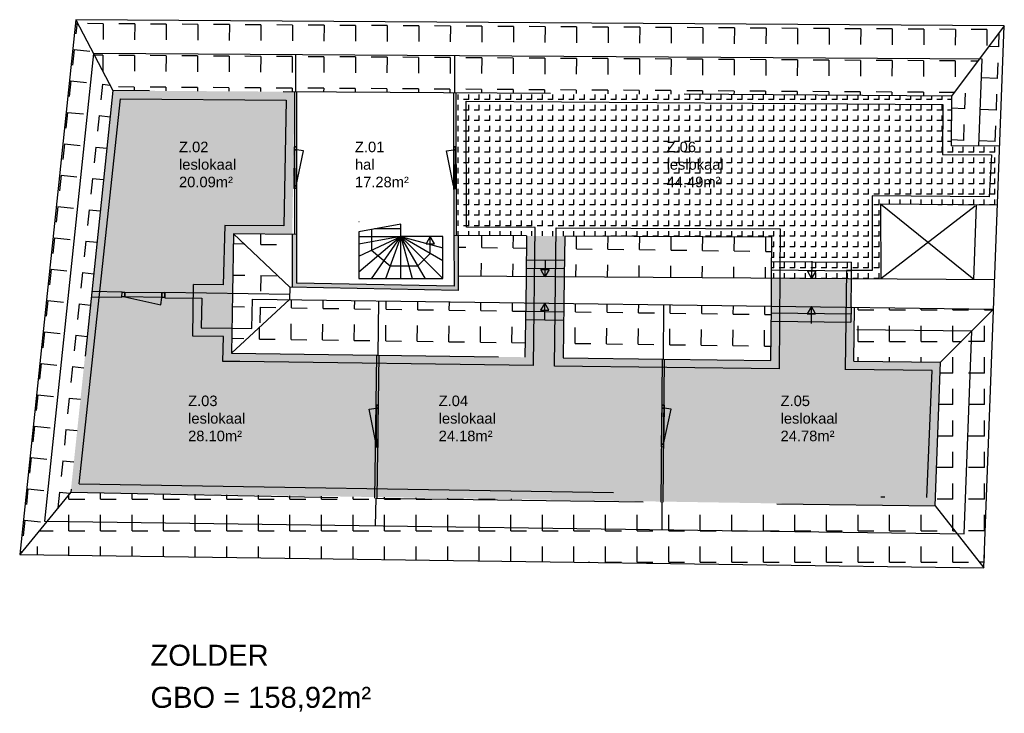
# Model space of a CAD drawing. Extents: x -9.8 to 13.6, y -7 to 9.5.
import ezdxf
from ezdxf.enums import TextEntityAlignment as Align

# ---------------------------------------------------------------- set-up
doc = ezdxf.new("R2010")
doc.units = 0
doc.linetypes.add('STRICHPUNKT', pattern=[25.4, 12.7, -6.35, 0, -6.35])
doc.linetypes.add('VERDECKT', pattern=[9.525, 6.35, -3.175])
doc.layers.add('XR$1$STANDARD', color=7, linetype='CONTINUOUS')
doc.layers.add('XR$2$STANDARD', color=7, linetype='CONTINUOUS')
doc.styles.add('ARIAL', font='ARIAL.TTF')
pattern_1 = [(0, (0.375, 0.375), (0.75, 0.75), [0.375, -0.375]), (90, (0.375, 0.375), (0.75, 0.75), [0.375, -0.375])]
pattern_2 = [(359.21, (0.3801, 0.3698), (0.76027, 0.73959), [0.375, -0.375]), (449.21, (0.3801, 0.3698), (0.76027, 0.73959), [0.375, -0.375])]
pattern_3 = [(90, (-0.125, 0.125), (-0.25, 0.25), [0.125, -0.125]), (180, (-0.125, 0.125), (-0.25, 0.25), [0.125, -0.125])]

msp = doc.modelspace()

# ---------------------------------------------------------------- hatches: boundary and pattern name
at = {"layer": 'XR$1$STANDARD', "linetype": 'ByBlock'}
h = msp.add_hatch(dxfattribs=at)
h.set_pattern_fill('PATROON_NA', scale=0.375, angle=263.99, style=0, pattern_type=2)
h.set_pattern_definition([(263.99, (0.3337, -0.4122), (0.66735, -0.824404), [0.375, -0.375]), (353.99, (0.3337, -0.4122), (0.66735, -0.824404), [0.375, -0.375])])
h.paths.add_polyline_path([(-7.578, 7.84), (-8.457, 9.525), (-9.795, -3.188), (-8.583, -1.708)], flags=0)
h = msp.add_hatch(dxfattribs=at)
h.set_pattern_fill('PATROON_NA', scale=0.375, angle=179.62, style=0, pattern_type=2)
h.set_pattern_definition([(179.62, (-0.3775, -0.3725), (-0.754958, -0.74501), [0.375, -0.375]), (269.62, (-0.3775, -0.3725), (-0.754958, -0.74501), [0.375, -0.375])])
h.paths.add_polyline_path([(-8.457, 9.525), (-7.578, 7.84), (12.343, 7.709), (13.6, 9.379)], flags=0)
h = msp.add_hatch(dxfattribs=at)
h.set_pattern_fill('PATROON_NA', scale=0.375, angle=87.85, style=0, pattern_type=2)
h.set_pattern_definition([(87.85, (-0.3607, 0.3888), (-0.721335, 0.77761), [0.375, -0.375]), (177.85, (-0.3607, 0.3888), (-0.721335, 0.77761), [0.375, -0.375])])
h.paths.add_polyline_path([(13.6, 9.379), (12.343, 7.709), (12.335, 6.523), (13.493, 6.515)], flags=0)
h = msp.add_hatch(dxfattribs=at)
h.set_pattern_fill('PATROON_NA', scale=0.375, angle=269.06, style=0, pattern_type=2)
h.set_pattern_definition([(269.06, (0.3688, -0.3811), (0.737595, -0.7622), [0.375, -0.375]), (359.06, (0.3688, -0.3811), (0.737595, -0.7622), [0.375, -0.375])])
h.paths.add_polyline_path([(-4.718, 4.431), (-4.765, 1.598), (-3.381, 2.873), (-3.379, 3.168)], flags=0)
h = msp.add_hatch(dxfattribs=at)
h.set_pattern_fill('PATROON_NA', scale=0.375, angle=359.21, style=0, pattern_type=2)
h.set_pattern_definition(pattern_2)
h.paths.add_polyline_path([(-3.319, 4.422), (-4.718, 4.431), (-3.379, 3.168)], flags=0)
h = msp.add_hatch(color=250, dxfattribs=at)
h.dxf.hatch_style = 2
h.paths.add_polyline_path([(-3.319, 4.422), (-3.321, 3.167), (0.626, 3.085), (0.623, 4.396), (0.523, 4.397), (0.525, 3.187), (-3.221, 3.265), (-3.219, 4.422)])
h = msp.add_hatch(dxfattribs=at)
h.set_pattern_fill('PATROON_NA', scale=0.375, angle=359.21, style=0, pattern_type=2)
h.set_pattern_definition(pattern_2)
h.paths.add_polyline_path([(2.236, 3.416), (2.25, 4.385), (0.623, 4.396), (0.625, 3.427)], flags=0)
h = msp.add_hatch(dxfattribs=at)
h.set_pattern_fill('PATROON_NA', scale=0.375, angle=359.21, style=0, pattern_type=2)
h.set_pattern_definition(pattern_2)
h.paths.add_polyline_path([(3.155, 4.379), (3.141, 3.41), (8.071, 3.378), (8.078, 4.351)], flags=0)
h = msp.add_hatch(color=250, dxfattribs=at)
h.dxf.hatch_style = 2
h.paths.add_polyline_path([(-8.094, 2.938), (-7.364, 2.928), (-7.362, 3.058), (-8.08, 3.068)])
h = msp.add_hatch(color=250, dxfattribs=at)
h.dxf.hatch_style = 2
h.paths.add_polyline_path([(-6.348, 3.044), (-6.35, 2.914), (-5.47, 2.902), (-5.48, 2.203), (-4.755, 2.193), (-4.741, 3.022)])
h = msp.add_hatch(dxfattribs=at)
h.set_pattern_fill('PATROON_NA', scale=0.375, angle=359.21, style=0, pattern_type=2)
h.set_pattern_definition(pattern_2)
h.paths.add_polyline_path([(2.228, 2.796), (-3.381, 2.873), (-4.765, 1.598), (2.21, 1.501)], flags=0)
h = msp.add_hatch(dxfattribs=at)
h.set_pattern_fill('PATROON_NA', scale=0.375, angle=359.21, style=0, pattern_type=2)
h.set_pattern_definition(pattern_2)
h.paths.add_polyline_path([(3.133, 2.783), (3.115, 1.489), (8.049, 1.427), (8.067, 2.715)], flags=0)
h = msp.add_hatch(dxfattribs=at)
h.set_pattern_fill('PATROON_NA', scale=0.375, style=0, pattern_type=2)
h.set_pattern_definition(pattern_1)
h.paths.add_polyline_path([(10.04, 2.688), (10.022, 1.405), (12.086, 1.382), (13.347, 2.642)], flags=0)
h = msp.add_hatch(dxfattribs=at)
h.set_pattern_fill('PATROON_NA', scale=0.375, angle=90, style=0, pattern_type=2)
h.set_pattern_definition([(90, (-0.375, 0.375), (-0.75, 0.75), [0.375, -0.375]), (180, (-0.375, 0.375), (-0.75, 0.75), [0.375, -0.375])])
h.paths.add_polyline_path([(12.086, 1.382), (11.958, -2.034), (13.117, -3.504), (13.347, 2.642)], flags=0)
h = msp.add_hatch(dxfattribs=at)
h.set_pattern_fill('PATROON_NA', scale=0.375, style=0, pattern_type=2)
h.set_pattern_definition(pattern_1)
h.paths.add_polyline_path([(-8.583, -1.708), (-9.795, -3.188), (13.117, -3.504), (11.958, -2.034)], flags=0)
at = {"layer": 'XR$2$STANDARD', "linetype": 'STRICHPUNKT'}
h = msp.add_hatch(dxfattribs=at)
h.set_pattern_fill('PATROON_NA', scale=0.125, angle=90, style=0, pattern_type=2)
h.set_pattern_definition(pattern_3)
h.paths.add_polyline_path([(-7.578, 7.84), (-8.583, -1.708), (11.958, -2.034), (12.086, 1.382), (10.022, 1.405), (9.966, 3.365), (8.071, 3.378), (8.049, 1.427), (3.115, 1.489), (3.155, 4.379), (2.25, 4.385), (2.21, 1.501), (-4.765, 1.598), (-4.755, 2.193), (-5.48, 2.203), (-5.468, 3.032), (-4.741, 3.022), (-4.718, 4.431), (-3.319, 4.422), (-3.265, 7.812)], flags=0)
h = msp.add_hatch(dxfattribs=at)
h.set_pattern_fill('PATROON_NA', scale=0.125, angle=90, style=0, pattern_type=2)
h.set_pattern_definition(pattern_3)
h.paths.add_polyline_path([(0.615, 7.786), (0.623, 4.396), (8.078, 4.351), (8.071, 3.378), (10.663, 3.361), (10.659, 5.136), (13.44, 5.114), (13.493, 6.515), (12.335, 6.523), (12.343, 7.709)], flags=0)

# ---------------------------------------------------------------- linework, layer by layer
at = {"layer": 'XR$1$STANDARD', "color": 240, "linetype": 'ByBlock'}
for p, q in [((-8.457, 9.525), (-9.795, -3.188)), ((13.6, 9.379), (-8.457, 9.525)), ((13.117, -3.504), (13.6, 9.379)), ((-8.039, 8.722), (-9.209, -2.396)), ((13.07, 8.583), (-8.039, 8.722)), ((-3.239, 8.69), (-3.24, 7.812)), ((0.538, 8.666), (0.54, 7.787)), ((12.992, 6.519), (13.07, 8.583)), ((-3.212, 6.5), (-3.276, 6.501)), ((-3.222, 5.575), (-3.052, 6.408)), ((-3.052, 6.408), (-3.221, 6.434)), ((0.348, 6.408), (0.516, 6.433)), ((0.515, 5.574), (0.348, 6.408)), ((0.508, 6.5), (0.572, 6.501)), ((-3.215, 5.508), (-3.279, 5.508)), ((0.507, 5.507), (0.571, 5.508)), ((12.873, 3.346), (10.659, 5.136)), ((12.908, 5.095), (10.663, 3.361)), ((12.873, 3.346), (12.94, 5.118)), ((-1.738, 4.73), (-1.731, 4.73)), ((-1.738, 4.483), (-1.738, 3.37)), ((-1.438, 4.537), (-1.438, 4.04)), ((-0.738, 4.55), (-1.368, 4.55)), ((-0.738, 4.37), (-0.738, 4.663)), ((-3.379, 3.168), (-4.718, 4.431)), ((-1.738, 4.37), (-0.738, 4.37)), ((-0.738, 4.37), (-1.738, 4.19)), ((-0.738, 4.37), (-1.738, 3.525)), ((-1.736, 3.9), (-0.738, 4.37)), ((-1.434, 3.368), (-0.738, 4.37)), ((-0.738, 4.37), (-1.1, 3.366)), ((0.262, 4.37), (-0.738, 4.37)), ((-0.738, 3.37), (-0.738, 4.37)), ((-0.738, 4.37), (-0.47, 3.37)), ((-0.156, 3.361), (-0.738, 4.37)), ((-0.738, 4.37), (0.262, 3.37)), ((0.262, 3.792), (-0.738, 4.37)), ((-0.738, 4.37), (0.262, 4.102)), ((-0.038, 4.37), (-0.138, 4.197)), ((-0.038, 3.966), (-0.038, 4.37)), ((0.062, 4.197), (-0.038, 4.37)), ((0.262, 3.37), (0.262, 4.37)), ((-0.991, 3.668), (-1.438, 4.04)), ((-0.138, 4.197), (0.062, 4.197)), ((-0.038, 3.966), (-0.343, 3.668)), ((2.24, 3.816), (3.145, 3.81)), ((2.693, 3.818), (2.686, 3.414)), ((8.076, 3.778), (9.972, 3.758)), ((9.028, 3.781), (9.021, 3.377)), ((9.966, 3.365), (9.972, 3.758)), ((-0.343, 3.668), (-0.991, 3.668)), ((2.239, 3.616), (3.144, 3.61)), ((2.686, 3.414), (2.589, 3.589)), ((2.589, 3.589), (2.789, 3.585)), ((2.789, 3.585), (2.686, 3.414)), ((8.074, 3.578), (9.971, 3.558)), ((9.021, 3.377), (8.924, 3.552)), ((8.924, 3.552), (9.124, 3.548)), ((9.124, 3.548), (9.021, 3.377)), ((-1.738, 3.37), (0.262, 3.37)), ((13.374, 3.343), (0.625, 3.427)), ((-8.645, 3.076), (-8.633, 3.076)), ((-8.08, 3.068), (-7.362, 3.058)), ((-7.364, 2.928), (-7.362, 3.058)), ((-6.35, 2.914), (-6.348, 3.044)), ((-6.348, 3.044), (-3.38, 3.003)), ((-3.379, 3.168), (-3.381, 2.873)), ((-8.094, 2.938), (-7.364, 2.928)), ((-7.297, 2.935), (-6.443, 2.747)), ((-6.443, 2.747), (-6.417, 2.923)), ((-6.35, 2.914), (-5.47, 2.902)), ((-5.47, 2.902), (-5.48, 2.203)), ((-4.765, 1.598), (-3.381, 2.873)), ((-4.758, 3.022), (-4.758, 3.019)), ((-4.277, 2.186), (-4.267, 2.885)), ((-4.267, 2.885), (13.347, 2.642)), ((-1.281, 1.549), (-1.263, 2.844)), ((2.229, 2.596), (3.134, 2.583)), ((2.68, 2.789), (2.58, 2.616)), ((2.58, 2.616), (2.78, 2.616)), ((2.68, 2.385), (2.68, 2.789)), ((2.78, 2.616), (2.68, 2.789)), ((5.5, 1.456), (5.511, 2.739)), ((9.015, 2.709), (8.915, 2.535)), ((9.015, 2.305), (9.015, 2.709)), ((9.115, 2.535), (9.015, 2.709)), ((9.962, 2.702), (9.957, 2.331)), ((12.086, 1.382), (13.347, 2.642)), ((2.226, 2.396), (3.131, 2.383)), ((8.061, 2.357), (9.957, 2.331)), ((8.064, 2.557), (9.96, 2.531)), ((8.915, 2.535), (9.115, 2.535)), ((-5.48, 2.203), (-4.755, 2.193)), ((-4.755, 2.193), (-4.277, 2.186)), ((12.827, 2.123), (10.094, 2.151)), ((12.647, -2.698), (12.827, 2.123)), ((-1.493, 0.268), (-1.325, 0.293)), ((-1.326, -0.566), (-1.493, 0.268)), ((-1.333, 0.359), (-1.269, 0.36)), ((5.526, 0.358), (5.462, 0.36)), ((5.504, -0.567), (5.685, 0.264)), ((5.685, 0.264), (5.516, 0.292)), ((-1.333, -0.633), (-1.269, -0.633)), ((5.511, -0.634), (5.446, -0.633)), ((-1.337, -2.505), (-1.328, -1.85)), ((5.468, -2.599), (5.473, -1.944)), ((-9.209, -2.396), (12.647, -2.698)), ((-9.795, -3.188), (13.117, -3.504))]:
    msp.add_line(p, q, dxfattribs=at)
at = {"layer": 'XR$1$STANDARD', "color": 7, "linetype": 'ByBlock'}
for p, q in [((-8.457, 9.525), (-7.578, 7.84)), ((13.6, 9.379), (12.343, 7.709)), ((-3.265, 7.812), (-3.269, 4.422)), ((-3.215, 7.812), (-3.221, 3.265)), ((0.515, 7.787), (0.523, 4.397)), ((0.565, 7.787), (0.573, 4.396)), ((0.615, 7.787), (0.615, 7.786)), ((13.493, 6.515), (12.335, 6.523)), ((10.659, 5.136), (10.663, 3.361)), ((13.44, 5.114), (10.659, 5.136)), ((-3.319, 4.422), (-3.321, 3.167)), ((0.523, 4.397), (0.525, 3.187)), ((0.623, 4.396), (0.626, 3.085)), ((0.626, 3.085), (-3.379, 3.168)), ((0.525, 3.187), (-3.221, 3.265)), ((-1.353, -1.85), (-1.306, 1.55)), ((-1.303, -1.851), (-1.256, 1.549)), ((5.448, -1.944), (5.475, 1.456)), ((5.498, -1.944), (5.525, 1.456)), ((-8.583, -1.708), (-9.795, -3.188)), ((11.958, -2.034), (13.117, -3.504))]:
    msp.add_line(p, q, dxfattribs=at)
at = {"layer": 'XR$1$STANDARD', "color": 7, "linetype": 'VERDECKT'}
for p, q in [((-7.578, 7.84), (-8.583, -1.708)), ((12.343, 7.709), (-7.578, 7.84)), ((12.343, 7.709), (12.335, 6.523)), ((-4.718, 4.431), (-4.741, 3.022)), ((-3.219, 4.422), (-4.718, 4.431)), ((2.25, 4.385), (0.523, 4.397)), ((2.25, 4.385), (2.236, 3.416)), ((3.155, 4.379), (3.141, 3.41)), ((8.078, 4.351), (3.155, 4.379)), ((8.071, 3.378), (8.078, 4.351)), ((-4.741, 3.022), (-4.765, 1.598)), ((2.228, 2.796), (2.21, 1.501)), ((3.133, 2.783), (3.115, 1.489)), ((8.049, 1.427), (8.067, 2.715)), ((10.022, 1.405), (10.04, 2.688)), ((-4.765, 1.598), (2.21, 1.501)), ((3.115, 1.489), (5.5, 1.456)), ((5.5, 1.456), (8.049, 1.427)), ((10.022, 1.405), (12.086, 1.382)), ((11.958, -2.034), (12.086, 1.382)), ((-8.583, -1.708), (-1.328, -1.85)), ((-1.328, -1.85), (11.958, -2.034))]:
    msp.add_line(p, q, dxfattribs=at)
at = {"layer": 'XR$1$STANDARD', "color": 240, "linetype": 'VERDECKT'}
msp.add_line((-0.738, 4.663), (-1.738, 4.483), dxfattribs=at)
at = {"layer": 'XR$1$STANDARD', "color": 2, "linetype": 'ByBlock'}
for p, q in [((2.236, 3.416), (2.228, 2.796)), ((3.141, 3.41), (3.133, 2.783)), ((8.067, 2.715), (8.071, 3.378)), ((9.962, 2.702), (9.966, 3.365))]:
    msp.add_line(p, q, dxfattribs=at)
at = {"layer": 'XR$1$STANDARD', "color": 240, "linetype": 'ByBlock'}
for points in [[(-3.221, 6.434), (-3.222, 5.575), (-3.27, 5.575), (-3.269, 6.434), (-3.221, 6.434)], [(-3.22, 6.501), (-3.221, 6.434), (-3.269, 6.434), (-3.268, 6.501), (-3.22, 6.501)], [(0.516, 6.433), (0.515, 5.574), (0.563, 5.575), (0.564, 6.434), (0.516, 6.433)], [(0.516, 6.5), (0.516, 6.433), (0.564, 6.434), (0.564, 6.501), (0.516, 6.5)], [(-3.222, 5.575), (-3.223, 5.508), (-3.271, 5.508), (-3.27, 5.575), (-3.222, 5.575)], [(0.515, 5.574), (0.515, 5.507), (0.563, 5.508), (0.563, 5.575), (0.515, 5.574)], [(-7.297, 2.935), (-7.364, 2.936), (-7.362, 3.05), (-7.295, 3.049), (-7.297, 2.935)], [(-6.417, 2.923), (-7.297, 2.935), (-7.295, 3.049), (-6.415, 3.037), (-6.417, 2.923)], [(-6.35, 2.922), (-6.417, 2.923), (-6.415, 3.037), (-6.348, 3.036), (-6.35, 2.922)], [(-1.325, 0.293), (-1.326, -0.566), (-1.278, -0.566), (-1.277, 0.293), (-1.325, 0.293)], [(-1.325, 0.36), (-1.325, 0.293), (-1.277, 0.293), (-1.277, 0.36), (-1.325, 0.36)], [(5.516, 0.292), (5.504, -0.567), (5.456, -0.566), (5.468, 0.293), (5.516, 0.292)], [(5.518, 0.359), (5.516, 0.292), (5.468, 0.293), (5.47, 0.36), (5.518, 0.359)], [(-1.326, -0.566), (-1.325, -0.633), (-1.277, -0.633), (-1.278, -0.566), (-1.326, -0.566)], [(5.504, -0.567), (5.503, -0.634), (5.454, -0.633), (5.456, -0.566), (5.504, -0.567)]]:
    msp.add_lwpolyline(points, close=True, dxfattribs=at)
at = {"layer": 'XR$2$STANDARD', "color": 4, "linetype": 'STRICHPUNKT'}
for p, q in [((-8.383, -1.509), (-7.397, 7.643)), ((2.915, 1.289), (2.955, 4.579)), ((2.955, 4.579), (8.278, 4.551)), ((8.278, 4.551), (8.249, 1.227)), ((8.249, 1.227), (2.915, 1.289)), ((-8.383, -1.508), (-8.383, -1.509))]:
    msp.add_line(p, q, dxfattribs=at)
for points in [[(-7.397, 7.643), (-3.467, 7.609), (-3.518, 4.623), (-4.918, 4.636), (-4.958, 3.219), (-5.668, 3.232)], [(0.823, 4.596), (0.815, 7.586), (12.143, 7.509), (12.135, 6.323), (13.293, 6.315), (13.24, 5.314), (10.459, 5.336), (10.463, 3.561), (9.849, 3.565), (9.822, 1.205)], [(2.41, 1.301), (2.45, 4.585), (0.823, 4.596)], [(2.41, 1.302), (-4.565, 1.396), (-4.965, 1.398), (-4.955, 1.993), (-5.68, 2.003), (-5.668, 3.232)], [(-8.383, -1.509), (-8.383, -1.508), (11.758, -1.834), (11.886, 1.182), (9.822, 1.208)]]:
    msp.add_lwpolyline(points, dxfattribs=at)

# ---------------------------------------------------------------- texts
at = {"layer": 'XR$1$STANDARD', "color": 2, "linetype": 'ByBlock', "style": 'ARIAL'}
for s, p, p2 in [('ZOLDER', (-6.687, -5.834), (-3.879, -5.834)), ('GBO = 158,92m²', (-6.687, -6.834), (-1.446, -6.834))]:
    msp.add_text(s, height=0.5, dxfattribs=at).set_placement(p, p2, align=Align.FIT)
at = {"layer": 'XR$1$STANDARD', "color": 7, "linetype": 'ByBlock', "char_height": 0.25, "attachment_point": 1, "style": 'ARIAL'}
for s, insert, width in [('Z.02\\Pleslokaal\\P20.09m²', (-6.009, 6.625), 1.7), ('Z.01\\Phal\\P17.28m²', (-1.829, 6.625), 1.35), ('Z.06\\Pleslokaal\\P44.49m²', (5.575, 6.625), 1.7), ('Z.03\\Pleslokaal\\P28.10m²', (-5.793, 0.589), 1.7), ('Z.04\\Pleslokaal\\P24.18m²', (0.16, 0.589), 1.7), ('Z.05\\Pleslokaal\\P24.78m²', (8.284, 0.589), 1.7)]:
    msp.add_mtext(s, dxfattribs=dict(at, insert=insert, width=width))

doc.saveas('drawing.dxf')
